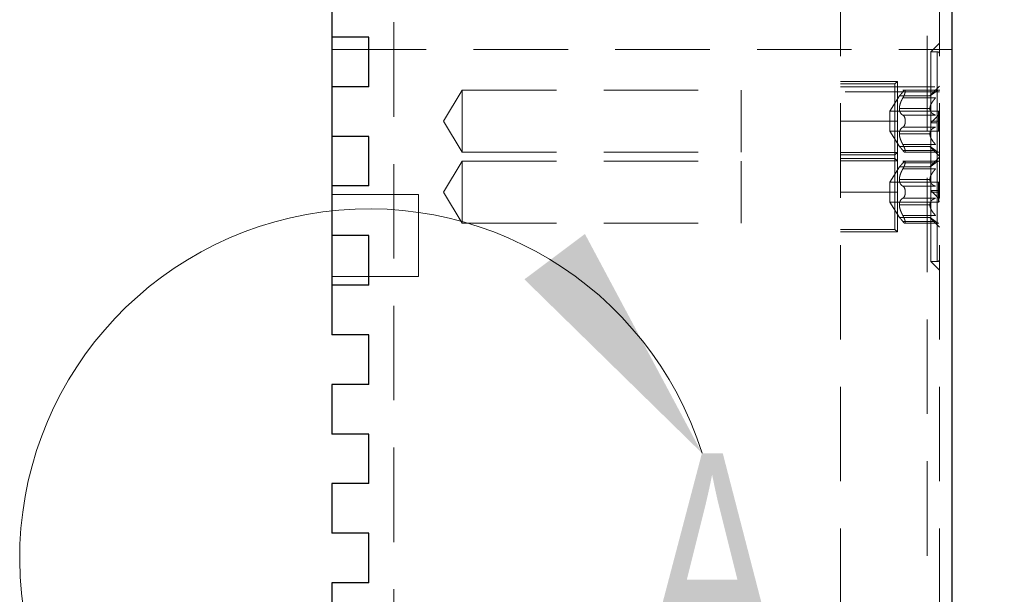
# Model space of a CAD drawing. Header units: millimetres. Extents: x 0 to 838, y 0 to 648.
# Tile 8 of 20: x 439 to 479, y 255 to 278. Entities that reach past the tile are written whole.
import ezdxf

# ---------------------------------------------------------------- set-up
doc = ezdxf.new("R2010")
doc.units = ezdxf.units.MM
doc.header["$LTSCALE"] = 3
doc.linetypes.add('HIDDEN', pattern=[1.905, 1.27, -0.635])
doc.layers.add('DIMENSIONS', color=140, linetype='Continuous', lineweight=25)
doc.styles.add('SLDTEXTSTYLE0', font='TXT', dxfattribs={"width": 0.7})
doc.dimstyles.new('SLDDIMSTYLE1', dxfattribs={"dimtxt": 6.474023, "dimasz": 9.906, "dimexe": 0, "dimexo": 0.0625, "dimgap": 1.618506, "dimtad": 0, "dimtih": 1, "dimtoh": 1, "dimdec": 1, "dimrnd": 1e-09, "dimzin": 4, "dimdsep": 46, "dimtxsty": 'SLDTEXTSTYLE0', "dimsah": 1, "dimcen": 0.09, "dimadec": 0, "dimazin": 1, "dimtfac": 1, "dimtdec": 1, "dimtofl": 0, "dimtmove": 0, "dimatfit": 3, "dimfxl": 0, "dimfrac": 2, "dimtolj": 1, "dimtzin": 12, "dimarcsym": 0})

# ---------------------------------------------------------------- blocks, each defined once
blk = doc.blocks.new('_D_11')
at = {"layer": 'DIMENSIONS'}
for p, q in [((476.38, 431.606), (516.1, 431.606)), ((506.575, 431.606), (506.575, 349.908)), ((496.956, 338.169), (494.782, 338.169)), ((494.782, 338.169), (494.782, 327.88)), ((516.194, 338.169), (518.368, 338.169)), ((518.368, 338.169), (518.368, 327.88)), ((494.782, 327.88), (496.956, 327.88)), ((518.368, 327.88), (516.194, 327.88)), ((506.575, 231.606), (506.575, 326.431)), ((480.385, 231.606), (516.1, 231.606))]:
    blk.add_line(p, q, dxfattribs=at)
for points in [[(506.575, 431.606), (505.051, 421.7), (508.099, 421.7)], [(506.575, 231.606), (508.099, 241.512), (505.051, 241.512)]]:
    blk.add_solid(points, dxfattribs=at)
at = {"layer": 'DIMENSIONS', "char_height": 6.35, "attachment_point": 1, "style": 'SLDTEXTSTYLE0'}
for s, insert in [('200.0', (494.263, 347.804)), ('7.87', (496.956, 336.066))]:
    blk.add_mtext(s, dxfattribs=dict(at, insert=insert))

msp = doc.modelspace()

# ---------------------------------------------------------------- linework, layer by layer
at = {"color": 7, "linetype": 'HIDDEN', "lineweight": 18}
for p, q in [((472.075, 451.606), (472.075, 236.606)), ((476.075, 451.606), (476.075, 236.606)), ((454.075, 239.606), (454.075, 448.606)), ((475.575, 448.606), (475.575, 239.606)), ((451.575, 276.606), (476.575, 276.606)), ((476.075, 276.869), (475.725, 276.519)), ((475.725, 276.519), (475.725, 273.719)), ((475.975, 276.519), (475.725, 276.519)), ((475.975, 270.919), (475.975, 276.519)), ((475.975, 276.519), (475.975, 270.919)), ((475.975, 270.919), (475.975, 276.519)), ((475.975, 276.519), (475.975, 270.919)), ((475.975, 270.919), (475.975, 276.519)), ((475.975, 276.519), (475.975, 270.919)), ((475.975, 270.919), (475.975, 276.519)), ((475.975, 276.519), (475.975, 270.919)), ((474.375, 275.319), (472.075, 275.319)), ((474.275, 275.219), (472.075, 275.219)), ((472.075, 275.106), (476.575, 275.106)), ((474.275, 275.219), (474.375, 275.319)), ((474.275, 272.219), (474.275, 275.219)), ((474.375, 273.719), (474.375, 275.319)), ((476.075, 275.129), (475.685, 274.739)), ((456.075, 273.719), (456.826, 274.969)), ((456.826, 274.969), (468.075, 274.969)), ((456.826, 274.969), (456.826, 272.469)), ((468.075, 272.469), (468.075, 274.969)), ((476.075, 274.906), (472.075, 274.906)), ((474.075, 274.119), (474.455, 274.739)), ((474.455, 274.739), (474.455, 274.739)), ((474.455, 274.739), (475.685, 274.739)), ((474.455, 274.739), (474.455, 274.739)), ((474.455, 274.739), (474.455, 274.739)), ((474.455, 274.739), (474.455, 274.739)), ((474.455, 274.739), (474.455, 274.739)), ((474.455, 274.739), (474.455, 274.739)), ((474.455, 274.739), (474.455, 274.739)), ((474.455, 274.739), (474.455, 274.739)), ((476.079, 274.973), (474.592, 274.973)), ((474.596, 274.902), (475.915, 274.902)), ((474.596, 274.902), (475.915, 274.902)), ((474.596, 274.902), (475.915, 274.902)), ((474.596, 274.902), (475.915, 274.902)), ((474.596, 274.902), (475.915, 274.902)), ((474.596, 274.902), (475.915, 274.902)), ((474.596, 274.902), (475.915, 274.902)), ((474.596, 274.902), (475.915, 274.902)), ((474.596, 274.661), (475.915, 274.661)), ((474.596, 274.661), (475.915, 274.661)), ((474.596, 274.661), (475.915, 274.661)), ((474.596, 274.661), (475.915, 274.661)), ((474.596, 274.661), (475.915, 274.661)), ((474.596, 274.661), (475.915, 274.661)), ((474.596, 274.661), (475.915, 274.661)), ((474.596, 274.661), (475.915, 274.661)), ((475.685, 274.739), (475.685, 274.739)), ((475.685, 274.739), (475.685, 274.739)), ((475.685, 274.739), (475.685, 274.739)), ((475.685, 274.739), (475.685, 274.739)), ((474.455, 274.232), (474.455, 274.226)), ((474.455, 274.232), (475.685, 274.232)), ((474.455, 274.232), (475.685, 274.232)), ((474.455, 274.232), (475.685, 274.232)), ((474.455, 274.232), (475.685, 274.232)), ((474.455, 274.232), (475.685, 274.232)), ((474.455, 274.232), (475.685, 274.232)), ((474.455, 274.232), (475.685, 274.232)), ((474.455, 274.232), (475.685, 274.232)), ((474.455, 274.226), (475.685, 274.226)), ((474.455, 274.226), (475.685, 274.226)), ((474.455, 274.226), (475.685, 274.226)), ((474.455, 274.226), (475.685, 274.226)), ((474.455, 274.226), (475.685, 274.226)), ((474.455, 274.226), (475.685, 274.226)), ((474.455, 274.226), (475.685, 274.226)), ((474.455, 274.226), (475.685, 274.226)), ((475.685, 274.232), (475.685, 274.226)), ((474.075, 274.119), (474.075, 273.319)), ((474.075, 274.119), (476.025, 274.119)), ((474.596, 273.96), (475.915, 273.96)), ((474.596, 273.96), (475.915, 273.96)), ((474.596, 273.96), (475.915, 273.96)), ((474.596, 273.96), (475.915, 273.96)), ((474.596, 273.96), (475.915, 273.96)), ((474.596, 273.96), (475.915, 273.96)), ((474.596, 273.96), (475.915, 273.96)), ((474.596, 273.96), (475.915, 273.96)), ((476.075, 274.006), (475.725, 273.656)), ((476.025, 273.319), (476.025, 274.119)), ((476.075, 274.069), (476.025, 274.119)), ((456.075, 273.719), (456.826, 272.469)), ((472.075, 273.719), (474.375, 273.719)), ((472.075, 273.719), (474.375, 273.719)), ((472.075, 273.719), (474.375, 273.719)), ((472.075, 273.719), (474.375, 273.719)), ((472.075, 273.719), (474.375, 273.719)), ((472.075, 273.719), (474.375, 273.719)), ((472.075, 273.719), (474.375, 273.719)), ((472.075, 273.719), (474.375, 273.719)), ((474.375, 272.119), (474.375, 273.719)), ((474.596, 273.478), (475.915, 273.478)), ((474.596, 273.478), (475.915, 273.478)), ((474.596, 273.478), (475.915, 273.478)), ((474.596, 273.478), (475.915, 273.478)), ((474.596, 273.478), (475.915, 273.478)), ((474.596, 273.478), (475.915, 273.478)), ((474.596, 273.478), (475.915, 273.478)), ((474.596, 273.478), (475.915, 273.478)), ((475.725, 273.719), (476.075, 273.719)), ((475.725, 273.719), (476.075, 273.719)), ((475.725, 273.719), (475.725, 270.919)), ((475.725, 273.719), (476.075, 273.719)), ((475.725, 273.719), (476.075, 273.719)), ((475.725, 273.719), (476.075, 273.719)), ((475.725, 273.719), (476.075, 273.719)), ((475.725, 273.719), (476.075, 273.719)), ((475.725, 273.719), (476.075, 273.719)), ((475.975, 273.656), (475.725, 273.656)), ((475.975, 268.056), (475.975, 273.656)), ((475.975, 273.656), (475.975, 268.056)), ((475.975, 268.056), (475.975, 273.656)), ((475.975, 273.656), (475.975, 268.056)), ((475.975, 268.056), (475.975, 273.656)), ((475.975, 273.656), (475.975, 268.056)), ((474.075, 273.319), (474.455, 272.699)), ((474.075, 273.319), (476.025, 273.319)), ((474.455, 273.212), (474.455, 273.206)), ((474.455, 273.212), (475.685, 273.212)), ((474.455, 273.212), (475.685, 273.212)), ((474.455, 273.212), (475.685, 273.212)), ((474.455, 273.212), (475.685, 273.212)), ((474.455, 273.212), (475.685, 273.212)), ((474.455, 273.212), (475.685, 273.212)), ((474.455, 273.212), (475.685, 273.212)), ((474.455, 273.212), (475.685, 273.212)), ((474.455, 273.206), (475.685, 273.206)), ((474.455, 273.206), (475.685, 273.206)), ((474.455, 273.206), (475.685, 273.206)), ((474.455, 273.206), (475.685, 273.206)), ((474.455, 273.206), (475.685, 273.206)), ((474.455, 273.206), (475.685, 273.206)), ((474.455, 273.206), (475.685, 273.206)), ((474.455, 273.206), (475.685, 273.206)), ((475.685, 273.212), (475.685, 273.206)), ((476.075, 273.369), (476.025, 273.319)), ((474.455, 272.699), (474.455, 272.699)), ((474.455, 272.699), (475.685, 272.699)), ((474.455, 272.699), (474.455, 272.699)), ((474.455, 272.699), (474.455, 272.699)), ((474.455, 272.699), (474.455, 272.699)), ((474.455, 272.699), (474.455, 272.699)), ((474.455, 272.699), (474.455, 272.699)), ((474.455, 272.699), (474.455, 272.699)), ((474.455, 272.699), (474.455, 272.699)), ((474.596, 272.777), (475.915, 272.777)), ((474.596, 272.777), (475.915, 272.777)), ((474.596, 272.777), (475.915, 272.777)), ((474.596, 272.777), (475.915, 272.777)), ((474.596, 272.777), (475.915, 272.777)), ((474.596, 272.777), (475.915, 272.777)), ((474.596, 272.777), (475.915, 272.777)), ((474.596, 272.777), (475.915, 272.777)), ((475.685, 272.699), (475.685, 272.699)), ((475.685, 272.699), (476.075, 272.309)), ((475.685, 272.699), (475.685, 272.699)), ((475.685, 272.699), (475.685, 272.699)), ((475.685, 272.699), (475.685, 272.699)), ((475.685, 272.699), (475.685, 272.699)), ((475.685, 272.699), (475.685, 272.699)), ((475.685, 272.699), (475.685, 272.699)), ((475.685, 272.699), (475.685, 272.699)), ((456.826, 272.469), (468.075, 272.469)), ((474.375, 272.456), (472.075, 272.456)), ((474.275, 272.356), (472.075, 272.356)), ((474.275, 272.356), (474.375, 272.456)), ((474.596, 272.536), (475.915, 272.536)), ((474.596, 272.536), (475.915, 272.536)), ((474.596, 272.536), (475.915, 272.536)), ((474.596, 272.536), (475.915, 272.536)), ((474.596, 272.536), (475.915, 272.536)), ((474.596, 272.536), (475.915, 272.536)), ((474.596, 272.536), (475.915, 272.536)), ((474.596, 272.536), (475.915, 272.536)), ((474.677, 272.464), (476.047, 272.464)), ((476.075, 272.266), (475.685, 271.876)), ((456.075, 270.856), (456.826, 272.106)), ((456.826, 272.106), (456.826, 269.606)), ((456.826, 272.106), (468.075, 272.106)), ((468.075, 269.606), (468.075, 272.106)), ((474.275, 272.219), (472.075, 272.219)), ((472.075, 272.119), (474.375, 272.119)), ((474.075, 271.256), (474.455, 271.876)), ((474.275, 272.219), (474.375, 272.119)), ((474.275, 269.356), (474.275, 272.219)), ((474.375, 270.856), (474.375, 272.119)), ((474.455, 271.876), (474.455, 271.876)), ((474.455, 271.876), (475.685, 271.876)), ((474.455, 271.876), (474.455, 271.876)), ((474.455, 271.876), (474.455, 271.876)), ((474.455, 271.876), (474.455, 271.876)), ((474.455, 271.876), (474.455, 271.876)), ((474.455, 271.876), (474.455, 271.876)), ((476.079, 272.11), (474.592, 272.11)), ((474.596, 272.039), (475.915, 272.039)), ((474.596, 272.039), (475.915, 272.039)), ((474.596, 272.039), (475.915, 272.039)), ((474.596, 272.039), (475.915, 272.039)), ((474.596, 272.039), (475.915, 272.039)), ((474.596, 272.039), (475.915, 272.039)), ((475.685, 271.876), (475.685, 271.876)), ((475.685, 271.876), (475.685, 271.876)), ((475.685, 271.876), (475.685, 271.876)), ((474.596, 271.798), (475.915, 271.798)), ((474.596, 271.798), (475.915, 271.798)), ((474.596, 271.798), (475.915, 271.798)), ((474.596, 271.798), (475.915, 271.798)), ((474.596, 271.798), (475.915, 271.798)), ((474.596, 271.798), (475.915, 271.798)), ((474.075, 271.256), (474.075, 270.456)), ((474.075, 271.256), (476.025, 271.256)), ((474.455, 271.369), (474.455, 271.362)), ((474.455, 271.369), (475.685, 271.369)), ((474.455, 271.369), (475.685, 271.369)), ((474.455, 271.369), (475.685, 271.369)), ((474.455, 271.369), (475.685, 271.369)), ((474.455, 271.369), (475.685, 271.369)), ((474.455, 271.369), (475.685, 271.369)), ((474.455, 271.362), (475.685, 271.362)), ((474.455, 271.362), (475.685, 271.362)), ((474.455, 271.362), (475.685, 271.362)), ((474.455, 271.362), (475.685, 271.362)), ((474.455, 271.362), (475.685, 271.362)), ((474.455, 271.362), (475.685, 271.362)), ((474.596, 271.096), (475.915, 271.096)), ((474.596, 271.096), (475.915, 271.096)), ((474.596, 271.096), (475.915, 271.096)), ((474.596, 271.096), (475.915, 271.096)), ((474.596, 271.096), (475.915, 271.096)), ((474.596, 271.096), (475.915, 271.096)), ((475.685, 271.369), (475.685, 271.362)), ((476.025, 270.456), (476.025, 271.256)), ((476.075, 271.206), (476.025, 271.256)), ((455.075, 270.756), (451.575, 270.756)), ((455.075, 267.456), (455.075, 270.756)), ((456.075, 270.856), (456.826, 269.606)), ((472.075, 270.856), (474.375, 270.856)), ((472.075, 270.856), (474.375, 270.856)), ((472.075, 270.856), (474.375, 270.856)), ((472.075, 270.856), (474.375, 270.856)), ((472.075, 270.856), (474.375, 270.856)), ((472.075, 270.856), (474.375, 270.856)), ((474.375, 269.256), (474.375, 270.856)), ((475.975, 270.919), (475.725, 270.919)), ((475.725, 270.919), (475.725, 270.856)), ((475.725, 270.919), (476.075, 270.569)), ((475.725, 270.856), (476.075, 270.856)), ((475.725, 270.856), (476.075, 270.856)), ((475.725, 270.856), (475.725, 268.056)), ((475.725, 270.856), (476.075, 270.856)), ((475.725, 270.856), (476.075, 270.856)), ((475.725, 270.856), (476.075, 270.856)), ((475.725, 270.856), (476.075, 270.856)), ((474.075, 270.456), (474.455, 269.836)), ((474.075, 270.456), (476.025, 270.456)), ((474.455, 270.349), (474.455, 270.342)), ((474.455, 270.349), (475.685, 270.349)), ((474.455, 270.349), (475.685, 270.349)), ((474.455, 270.349), (475.685, 270.349)), ((474.455, 270.349), (475.685, 270.349)), ((474.455, 270.349), (475.685, 270.349)), ((474.455, 270.349), (475.685, 270.349)), ((474.455, 270.342), (475.685, 270.342)), ((474.455, 270.342), (475.685, 270.342)), ((474.455, 270.342), (475.685, 270.342)), ((474.455, 270.342), (475.685, 270.342)), ((474.455, 270.342), (475.685, 270.342)), ((474.455, 270.342), (475.685, 270.342)), ((474.596, 270.615), (475.915, 270.615)), ((474.596, 270.615), (475.915, 270.615)), ((474.596, 270.615), (475.915, 270.615)), ((474.596, 270.615), (475.915, 270.615)), ((474.596, 270.615), (475.915, 270.615)), ((474.596, 270.615), (475.915, 270.615)), ((475.685, 270.349), (475.685, 270.342)), ((476.075, 270.506), (476.025, 270.456)), ((474.596, 269.913), (475.915, 269.913)), ((474.596, 269.913), (475.915, 269.913)), ((474.596, 269.913), (475.915, 269.913)), ((474.596, 269.913), (475.915, 269.913)), ((474.596, 269.913), (475.915, 269.913)), ((474.596, 269.913), (475.915, 269.913)), ((456.826, 269.606), (468.075, 269.606)), ((474.455, 269.836), (474.455, 269.836)), ((474.455, 269.836), (475.685, 269.836)), ((474.455, 269.836), (474.455, 269.836)), ((474.455, 269.836), (474.455, 269.836)), ((474.455, 269.836), (474.455, 269.836)), ((474.596, 269.673), (475.915, 269.673)), ((474.596, 269.673), (475.915, 269.673)), ((474.596, 269.673), (475.915, 269.673)), ((474.596, 269.673), (475.915, 269.673)), ((474.596, 269.673), (475.915, 269.673)), ((474.596, 269.673), (475.915, 269.673)), ((474.677, 269.601), (476.047, 269.601)), ((475.685, 269.836), (475.685, 269.836)), ((475.685, 269.836), (476.075, 269.446)), ((475.685, 269.836), (475.685, 269.836)), ((475.685, 269.836), (475.685, 269.836)), ((475.685, 269.836), (475.685, 269.836)), ((474.275, 269.356), (472.075, 269.356)), ((472.075, 269.256), (474.375, 269.256)), ((474.275, 269.356), (474.375, 269.256)), ((475.975, 268.056), (475.725, 268.056)), ((475.725, 268.056), (476.075, 267.706)), ((455.075, 267.456), (451.575, 267.456))]:
    msp.add_line(p, q, dxfattribs=at)
for p, q in [((476.575, 451.606), (476.575, 236.606)), ((451.575, 279.106), (451.575, 277.106)), ((453.075, 277.106), (451.575, 277.106)), ((451.575, 277.106), (451.575, 275.106)), ((453.075, 275.106), (453.075, 277.106)), ((451.575, 275.106), (451.575, 273.106)), ((453.075, 275.106), (451.575, 275.106)), ((453.075, 273.106), (451.575, 273.106)), ((451.575, 273.106), (451.575, 271.106)), ((453.075, 271.106), (453.075, 273.106)), ((451.575, 271.106), (451.575, 269.106)), ((453.075, 271.106), (451.575, 271.106)), ((453.075, 269.106), (451.575, 269.106)), ((451.575, 269.106), (451.575, 267.106)), ((453.075, 267.106), (453.075, 269.106)), ((451.575, 267.106), (451.575, 265.106)), ((453.075, 267.106), (451.575, 267.106)), ((453.075, 265.106), (451.575, 265.106)), ((453.075, 263.106), (453.075, 265.106)), ((451.575, 263.106), (451.575, 261.106)), ((453.075, 263.106), (451.575, 263.106)), ((453.075, 261.106), (451.575, 261.106)), ((453.075, 259.106), (453.075, 261.106)), ((451.575, 259.106), (451.575, 257.106)), ((453.075, 259.106), (451.575, 259.106)), ((453.075, 257.106), (451.575, 257.106)), ((453.075, 255.106), (453.075, 257.106)), ((451.575, 255.106), (451.575, 253.106)), ((453.075, 255.106), (451.575, 255.106))]:
    msp.add_line(p, q)
for centre, start, end in [((475.975, 276.419), 0, 90), ((475.975, 271.019), 270, 0), ((475.975, 268.156), 270, 0)]:
    msp.add_arc(centre, 0.1, start, end, dxfattribs=at)
at = {"color": 7, "linetype": 'Continuous', "lineweight": 18}
msp.add_arc((453.075, 256.106), 14.076, 17.4688, 348.7455, dxfattribs=at)
at = {"color": 7, "linetype": 'HIDDEN', "lineweight": 18}
for points, knots in [([(474.455, 274.739), (474.455, 274.739), (474.457, 274.741), (474.466, 274.75), (474.479, 274.764), (474.502, 274.79), (474.54, 274.832), (474.577, 274.878), (474.596, 274.902)], [0, 0, 0, 0, 0.12409, 0.250239, 0.373417, 0.49956, 0.739315, 1, 1, 1, 1]), ([(474.596, 274.902), (474.583, 274.886), (474.558, 274.854), (474.525, 274.815), (474.499, 274.785), (474.479, 274.764), (474.466, 274.75), (474.457, 274.741), (474.455, 274.739), (474.455, 274.739)], [0, 0, 0, 0, 0.1763015, 0.3416185, 0.4994885, 0.6258776, 0.7494522, 0.8757727, 1, 1, 1, 1]), ([(474.596, 274.661), (474.583, 274.637), (474.558, 274.591), (474.524, 274.52), (474.498, 274.454), (474.479, 274.394), (474.465, 274.338), (474.457, 274.284), (474.455, 274.249), (474.455, 274.232)], [0, 0, 0, 0, 0.176338, 0.341636, 0.499471, 0.625835, 0.749396, 0.875732, 1, 1, 1, 1]), ([(474.596, 274.902), (474.605, 274.913), (474.623, 274.936), (474.647, 274.959), (474.67, 274.975), (474.689, 274.975), (474.696, 274.944), (474.689, 274.889), (474.668, 274.817), (474.636, 274.737), (474.61, 274.686), (474.596, 274.661)], [0, 0, 0, 0, 0.084913, 0.167248, 0.249913, 0.376241, 0.499309, 0.622669, 0.749383, 0.873352, 1, 1, 1, 1]), ([(474.596, 274.661), (474.605, 274.678), (474.623, 274.711), (474.647, 274.763), (474.67, 274.824), (474.689, 274.889), (474.696, 274.943), (474.69, 274.975), (474.674, 274.972), (474.666, 274.971)], [0, 0, 0, 0, 0.113311, 0.223182, 0.333494, 0.502069, 0.666295, 0.83091, 1, 1, 1, 1]), ([(474.596, 274.661), (474.605, 274.678), (474.623, 274.711), (474.647, 274.763), (474.67, 274.824), (474.689, 274.889), (474.696, 274.943), (474.69, 274.975), (474.674, 274.972), (474.666, 274.971)], [0, 0, 0, 0, 0.113311, 0.223182, 0.333494, 0.502069, 0.666295, 0.83091, 1, 1, 1, 1]), ([(474.596, 274.661), (474.605, 274.678), (474.623, 274.711), (474.647, 274.763), (474.67, 274.824), (474.689, 274.889), (474.696, 274.943), (474.69, 274.975), (474.674, 274.972), (474.666, 274.971)], [0, 0, 0, 0, 0.113311, 0.223182, 0.333494, 0.502069, 0.666295, 0.83091, 1, 1, 1, 1]), ([(474.596, 274.661), (474.605, 274.678), (474.623, 274.711), (474.647, 274.763), (474.67, 274.824), (474.689, 274.889), (474.696, 274.943), (474.69, 274.975), (474.674, 274.972), (474.666, 274.971)], [0, 0, 0, 0, 0.113311, 0.223182, 0.333494, 0.502069, 0.666295, 0.83091, 1, 1, 1, 1]), ([(474.596, 274.902), (474.605, 274.913), (474.623, 274.935), (474.647, 274.959), (474.659, 274.967), (474.666, 274.971)], [0, 0, 0, 0, 0.33977, 0.669225, 1, 1, 1, 1]), ([(474.596, 274.902), (474.605, 274.913), (474.623, 274.935), (474.647, 274.959), (474.659, 274.967), (474.666, 274.971)], [0, 0, 0, 0, 0.33977, 0.669225, 1, 1, 1, 1]), ([(474.596, 274.902), (474.605, 274.913), (474.623, 274.935), (474.647, 274.959), (474.659, 274.967), (474.666, 274.971)], [0, 0, 0, 0, 0.33977, 0.669225, 1, 1, 1, 1]), ([(475.915, 274.902), (475.894, 274.886), (475.855, 274.855), (475.803, 274.818), (475.757, 274.786), (475.718, 274.76), (475.691, 274.742), (475.687, 274.74), (475.685, 274.739)], [0, 0, 0, 0, 0.187452, 0.353613, 0.499111, 0.681847, 0.847041, 1, 1, 1, 1]), ([(475.685, 274.739), (475.686, 274.739), (475.687, 274.74), (475.697, 274.746), (475.712, 274.756), (475.734, 274.77), (475.77, 274.795), (475.829, 274.836), (475.885, 274.879), (475.915, 274.902)], [0, 0, 0, 0, 0.090692, 0.184893, 0.283929, 0.388943, 0.500895, 0.726774, 1, 1, 1, 1]), ([(475.915, 274.661), (475.894, 274.638), (475.855, 274.593), (475.803, 274.526), (475.756, 274.455), (475.718, 274.381), (475.69, 274.303), (475.687, 274.255), (475.685, 274.232)], [0, 0, 0, 0, 0.187534, 0.35369, 0.499109, 0.681786, 0.84695, 1, 1, 1, 1]), ([(475.915, 274.902), (475.937, 274.918), (475.977, 274.949), (476.02, 274.968), (476.041, 274.975), (476.047, 274.973), (476.047, 274.973)], [0, 0, 0, 0, 0.424888, 0.784589, 0.997184, 1, 1, 1, 1]), ([(474.455, 274.226), (474.455, 274.209), (474.457, 274.175), (474.465, 274.13), (474.479, 274.089), (474.502, 274.042), (474.54, 273.993), (474.577, 273.971), (474.596, 273.96)], [0, 0, 0, 0, 0.124148, 0.250309, 0.373464, 0.499592, 0.73929, 1, 1, 1, 1]), ([(475.685, 274.226), (475.685, 274.212), (475.687, 274.185), (475.696, 274.147), (475.712, 274.111), (475.733, 274.077), (475.769, 274.036), (475.829, 273.991), (475.885, 273.971), (475.915, 273.96)], [0, 0, 0, 0, 0.090768, 0.184987, 0.284005, 0.388984, 0.500901, 0.726686, 1, 1, 1, 1]), ([(474.596, 273.96), (474.605, 273.954), (474.623, 273.943), (474.647, 273.914), (474.67, 273.87), (474.689, 273.805), (474.696, 273.719), (474.689, 273.634), (474.668, 273.561), (474.636, 273.504), (474.61, 273.487), (474.596, 273.478)], [0, 0, 0, 0, 0.084913, 0.167249, 0.249914, 0.376242, 0.499309, 0.622669, 0.749382, 0.873351, 1, 1, 1, 1]), ([(474.596, 273.478), (474.583, 273.471), (474.558, 273.456), (474.524, 273.424), (474.498, 273.388), (474.479, 273.349), (474.465, 273.308), (474.457, 273.262), (474.455, 273.229), (474.455, 273.212)], [0, 0, 0, 0, 0.176338, 0.341636, 0.499471, 0.625835, 0.749396, 0.875732, 1, 1, 1, 1]), ([(475.915, 273.478), (475.894, 273.471), (475.855, 273.457), (475.803, 273.427), (475.756, 273.389), (475.718, 273.341), (475.69, 273.28), (475.687, 273.234), (475.685, 273.212)], [0, 0, 0, 0, 0.187534, 0.35369, 0.499109, 0.681786, 0.84695, 1, 1, 1, 1]), ([(474.455, 273.206), (474.455, 273.188), (474.457, 273.154), (474.465, 273.1), (474.479, 273.044), (474.502, 272.972), (474.54, 272.88), (474.577, 272.812), (474.596, 272.777)], [0, 0, 0, 0, 0.124148, 0.250309, 0.373463, 0.499592, 0.73929, 1, 1, 1, 1]), ([(475.685, 273.206), (475.685, 273.192), (475.687, 273.164), (475.696, 273.12), (475.712, 273.074), (475.733, 273.026), (475.769, 272.961), (475.829, 272.874), (475.885, 272.811), (475.915, 272.777)], [0, 0, 0, 0, 0.090768, 0.184987, 0.284005, 0.388984, 0.500901, 0.726686, 1, 1, 1, 1]), ([(474.596, 272.536), (474.583, 272.552), (474.558, 272.584), (474.524, 272.623), (474.498, 272.653), (474.479, 272.674), (474.465, 272.688), (474.457, 272.697), (474.455, 272.698), (474.455, 272.699)], [0, 0, 0, 0, 0.176338, 0.341635, 0.49947, 0.625834, 0.749395, 0.875731, 1, 1, 1, 1]), ([(474.455, 272.699), (474.455, 272.698), (474.457, 272.697), (474.465, 272.688), (474.479, 272.674), (474.502, 272.649), (474.54, 272.606), (474.577, 272.56), (474.596, 272.536)], [0, 0, 0, 0, 0.1241486, 0.2503103, 0.3734647, 0.499593, 0.7392906, 1, 1, 1, 1]), ([(474.596, 272.777), (474.602, 272.765), (474.615, 272.742), (474.632, 272.706), (474.658, 272.647), (474.687, 272.562), (474.696, 272.496), (474.69, 272.468), (474.681, 272.466), (474.677, 272.464)], [0, 0, 0, 0, 0.0839083, 0.1676561, 0.2526255, 0.4997638, 0.7483053, 0.8731037, 1, 1, 1, 1]), ([(475.915, 272.536), (475.894, 272.552), (475.855, 272.583), (475.803, 272.62), (475.756, 272.653), (475.718, 272.678), (475.69, 272.696), (475.687, 272.698), (475.685, 272.699)], [0, 0, 0, 0, 0.187533, 0.35369, 0.499108, 0.681785, 0.846949, 1, 1, 1, 1]), ([(475.685, 272.699), (475.685, 272.699), (475.687, 272.698), (475.696, 272.692), (475.712, 272.682), (475.733, 272.668), (475.769, 272.643), (475.829, 272.602), (475.885, 272.559), (475.915, 272.536)], [0, 0, 0, 0, 0.090768, 0.184987, 0.284005, 0.388984, 0.500901, 0.726686, 1, 1, 1, 1]), ([(474.677, 272.464), (474.674, 272.465), (474.668, 272.466), (474.656, 272.472), (474.641, 272.485), (474.621, 272.505), (474.604, 272.526), (474.596, 272.536)], [0, 0, 0, 0, 0.162932, 0.328106, 0.497772, 0.749663, 1, 1, 1, 1]), ([(476.047, 272.464), (476.04, 272.465), (476.025, 272.467), (475.995, 272.481), (475.958, 272.503), (475.93, 272.524), (475.915, 272.536)], [0, 0, 0, 0, 0.212949, 0.4494187, 0.7113042, 1, 1, 1, 1]), ([(474.455, 271.876), (474.455, 271.876), (474.457, 271.877), (474.466, 271.887), (474.479, 271.901), (474.502, 271.926), (474.54, 271.969), (474.577, 272.015), (474.596, 272.039)], [0, 0, 0, 0, 0.12409, 0.250239, 0.373417, 0.49956, 0.739315, 1, 1, 1, 1]), ([(474.596, 272.039), (474.583, 272.022), (474.558, 271.99), (474.525, 271.951), (474.499, 271.922), (474.479, 271.901), (474.466, 271.887), (474.457, 271.877), (474.455, 271.876), (474.455, 271.876)], [0, 0, 0, 0, 0.176301, 0.341619, 0.499489, 0.625878, 0.749452, 0.875773, 1, 1, 1, 1]), ([(474.596, 272.039), (474.605, 272.05), (474.623, 272.072), (474.647, 272.096), (474.67, 272.111), (474.689, 272.111), (474.696, 272.081), (474.689, 272.026), (474.668, 271.953), (474.636, 271.873), (474.61, 271.823), (474.596, 271.798)], [0, 0, 0, 0, 0.084913, 0.167248, 0.249913, 0.376241, 0.499309, 0.622669, 0.749383, 0.873352, 1, 1, 1, 1]), ([(474.596, 271.798), (474.605, 271.815), (474.623, 271.848), (474.647, 271.9), (474.67, 271.96), (474.689, 272.025), (474.696, 272.08), (474.69, 272.112), (474.674, 272.109), (474.666, 272.107)], [0, 0, 0, 0, 0.113311, 0.223182, 0.333494, 0.502069, 0.666295, 0.83091, 1, 1, 1, 1]), ([(474.596, 271.798), (474.605, 271.815), (474.623, 271.848), (474.647, 271.9), (474.67, 271.96), (474.689, 272.025), (474.696, 272.08), (474.69, 272.112), (474.674, 272.109), (474.666, 272.107)], [0, 0, 0, 0, 0.113311, 0.223182, 0.333494, 0.502069, 0.666295, 0.83091, 1, 1, 1, 1]), ([(474.596, 271.798), (474.605, 271.815), (474.623, 271.848), (474.647, 271.9), (474.67, 271.96), (474.689, 272.025), (474.696, 272.08), (474.69, 272.112), (474.674, 272.109), (474.666, 272.107)], [0, 0, 0, 0, 0.113311, 0.223182, 0.333494, 0.502069, 0.666295, 0.83091, 1, 1, 1, 1]), ([(474.596, 272.039), (474.605, 272.05), (474.623, 272.072), (474.647, 272.096), (474.659, 272.104), (474.666, 272.107)], [0, 0, 0, 0, 0.33977, 0.669225, 1, 1, 1, 1]), ([(474.596, 272.039), (474.605, 272.05), (474.623, 272.072), (474.647, 272.096), (474.659, 272.104), (474.666, 272.107)], [0, 0, 0, 0, 0.3397695, 0.669225, 1, 1, 1, 1]), ([(475.915, 272.039), (475.894, 272.022), (475.855, 271.992), (475.803, 271.955), (475.757, 271.922), (475.718, 271.897), (475.691, 271.879), (475.687, 271.877), (475.685, 271.876)], [0, 0, 0, 0, 0.187452, 0.353613, 0.499111, 0.681847, 0.847041, 1, 1, 1, 1]), ([(475.685, 271.876), (475.686, 271.876), (475.687, 271.877), (475.697, 271.883), (475.712, 271.893), (475.734, 271.907), (475.77, 271.931), (475.829, 271.973), (475.885, 272.015), (475.915, 272.039)], [0, 0, 0, 0, 0.090692, 0.184893, 0.283929, 0.388943, 0.500895, 0.726774, 1, 1, 1, 1]), ([(475.915, 272.039), (475.937, 272.055), (475.977, 272.085), (476.02, 272.105), (476.041, 272.112), (476.047, 272.11), (476.047, 272.11)], [0, 0, 0, 0, 0.424888, 0.784589, 0.997184, 1, 1, 1, 1]), ([(474.596, 271.798), (474.583, 271.774), (474.558, 271.728), (474.524, 271.656), (474.498, 271.591), (474.479, 271.531), (474.465, 271.475), (474.457, 271.421), (474.455, 271.386), (474.455, 271.369)], [0, 0, 0, 0, 0.176338, 0.341636, 0.499471, 0.625835, 0.749396, 0.875732, 1, 1, 1, 1]), ([(475.915, 271.798), (475.894, 271.774), (475.855, 271.73), (475.803, 271.662), (475.756, 271.592), (475.718, 271.518), (475.69, 271.44), (475.687, 271.392), (475.685, 271.369)], [0, 0, 0, 0, 0.187534, 0.35369, 0.499109, 0.681786, 0.84695, 1, 1, 1, 1]), ([(474.455, 271.362), (474.455, 271.346), (474.457, 271.312), (474.465, 271.267), (474.479, 271.226), (474.502, 271.179), (474.54, 271.13), (474.577, 271.108), (474.596, 271.096)], [0, 0, 0, 0, 0.1241476, 0.2503088, 0.3734635, 0.4995916, 0.7392898, 1, 1, 1, 1]), ([(474.596, 271.096), (474.605, 271.091), (474.623, 271.08), (474.647, 271.051), (474.67, 271.007), (474.689, 270.942), (474.696, 270.856), (474.689, 270.77), (474.668, 270.697), (474.636, 270.641), (474.61, 270.624), (474.596, 270.615)], [0, 0, 0, 0, 0.084913, 0.167249, 0.249914, 0.376242, 0.499309, 0.622669, 0.749382, 0.873351, 1, 1, 1, 1]), ([(475.685, 271.362), (475.685, 271.349), (475.687, 271.322), (475.696, 271.284), (475.712, 271.248), (475.733, 271.214), (475.769, 271.173), (475.829, 271.128), (475.885, 271.108), (475.915, 271.096)], [0, 0, 0, 0, 0.090768, 0.184987, 0.284005, 0.388984, 0.500901, 0.726686, 1, 1, 1, 1]), ([(474.596, 270.615), (474.583, 270.607), (474.558, 270.593), (474.524, 270.561), (474.498, 270.525), (474.479, 270.486), (474.465, 270.444), (474.457, 270.399), (474.455, 270.365), (474.455, 270.349)], [0, 0, 0, 0, 0.1763384, 0.3416361, 0.4994712, 0.625835, 0.7493963, 0.8757316, 1, 1, 1, 1]), ([(474.455, 270.342), (474.455, 270.325), (474.457, 270.291), (474.465, 270.236), (474.479, 270.181), (474.502, 270.109), (474.54, 270.017), (474.577, 269.949), (474.596, 269.913)], [0, 0, 0, 0, 0.124148, 0.250309, 0.373463, 0.499592, 0.73929, 1, 1, 1, 1]), ([(475.915, 270.615), (475.894, 270.607), (475.855, 270.594), (475.803, 270.564), (475.756, 270.526), (475.718, 270.478), (475.69, 270.417), (475.687, 270.371), (475.685, 270.349)], [0, 0, 0, 0, 0.187534, 0.35369, 0.499109, 0.681786, 0.84695, 1, 1, 1, 1]), ([(475.685, 270.342), (475.685, 270.329), (475.687, 270.301), (475.696, 270.257), (475.712, 270.211), (475.733, 270.163), (475.769, 270.097), (475.829, 270.011), (475.885, 269.948), (475.915, 269.913)], [0, 0, 0, 0, 0.090768, 0.184987, 0.284005, 0.388984, 0.500901, 0.726686, 1, 1, 1, 1]), ([(474.596, 269.913), (474.602, 269.902), (474.615, 269.879), (474.632, 269.843), (474.658, 269.783), (474.687, 269.699), (474.696, 269.633), (474.69, 269.605), (474.681, 269.602), (474.677, 269.601)], [0, 0, 0, 0, 0.083908, 0.167656, 0.252626, 0.499764, 0.748305, 0.873104, 1, 1, 1, 1]), ([(474.596, 269.673), (474.583, 269.689), (474.558, 269.721), (474.524, 269.76), (474.498, 269.789), (474.479, 269.811), (474.465, 269.825), (474.457, 269.834), (474.455, 269.835), (474.455, 269.836)], [0, 0, 0, 0, 0.176338, 0.341635, 0.49947, 0.625834, 0.749395, 0.875731, 1, 1, 1, 1]), ([(474.455, 269.836), (474.455, 269.835), (474.457, 269.834), (474.465, 269.825), (474.479, 269.811), (474.502, 269.785), (474.54, 269.743), (474.577, 269.697), (474.596, 269.673)], [0, 0, 0, 0, 0.1241486, 0.2503103, 0.3734647, 0.499593, 0.7392906, 1, 1, 1, 1]), ([(474.677, 269.601), (474.674, 269.601), (474.668, 269.602), (474.656, 269.609), (474.641, 269.622), (474.621, 269.642), (474.604, 269.662), (474.596, 269.673)], [0, 0, 0, 0, 0.162932, 0.328106, 0.497772, 0.749663, 1, 1, 1, 1]), ([(475.915, 269.673), (475.894, 269.689), (475.855, 269.719), (475.803, 269.757), (475.756, 269.789), (475.718, 269.815), (475.69, 269.833), (475.687, 269.835), (475.685, 269.836)], [0, 0, 0, 0, 0.187533, 0.35369, 0.499108, 0.681785, 0.846949, 1, 1, 1, 1]), ([(475.685, 269.836), (475.685, 269.835), (475.687, 269.835), (475.696, 269.829), (475.712, 269.819), (475.733, 269.805), (475.769, 269.78), (475.829, 269.739), (475.885, 269.696), (475.915, 269.673)], [0, 0, 0, 0, 0.090768, 0.184987, 0.284005, 0.388984, 0.500901, 0.726686, 1, 1, 1, 1]), ([(476.047, 269.601), (476.04, 269.602), (476.025, 269.604), (475.995, 269.617), (475.958, 269.64), (475.93, 269.661), (475.915, 269.673)], [0, 0, 0, 0, 0.212949, 0.449419, 0.711304, 1, 1, 1, 1])]:
    msp.add_open_spline(points, degree=3, knots=knots, dxfattribs=at)
at = {"color": 7, "linetype": 'Continuous', "lineweight": 18}
msp.add_solid([(466.502, 260.331), (461.78, 269.172), (459.341, 267.343)], dxfattribs=at)

# ---------------------------------------------------------------- texts
at = {"color": 7, "linetype": 'Continuous', "lineweight": 18, "insert": (464.255, 260.331), "char_height": 8.467, "attachment_point": 1, "style": 'SLDTEXTSTYLE0'}
msp.add_mtext('A', dxfattribs=at)

# ---------------------------------------------------------------- dimensions: what is measured, and where the dimension line sits
at = {"layer": 'DIMENSIONS'}
dim = msp.add_linear_dim(base=(506.575, 231.606), p1=(472.57, 431.606), p2=(476.575, 231.606), angle=90, dimstyle='SLDDIMSTYLE1', dxfattribs=at)
dim.commit()
dim.dimension.update_dxf_attribs({"geometry": '_D_11', "text_midpoint": (506.575, 338.169), "dimtype": 160})

doc.saveas('drawing.dxf')
